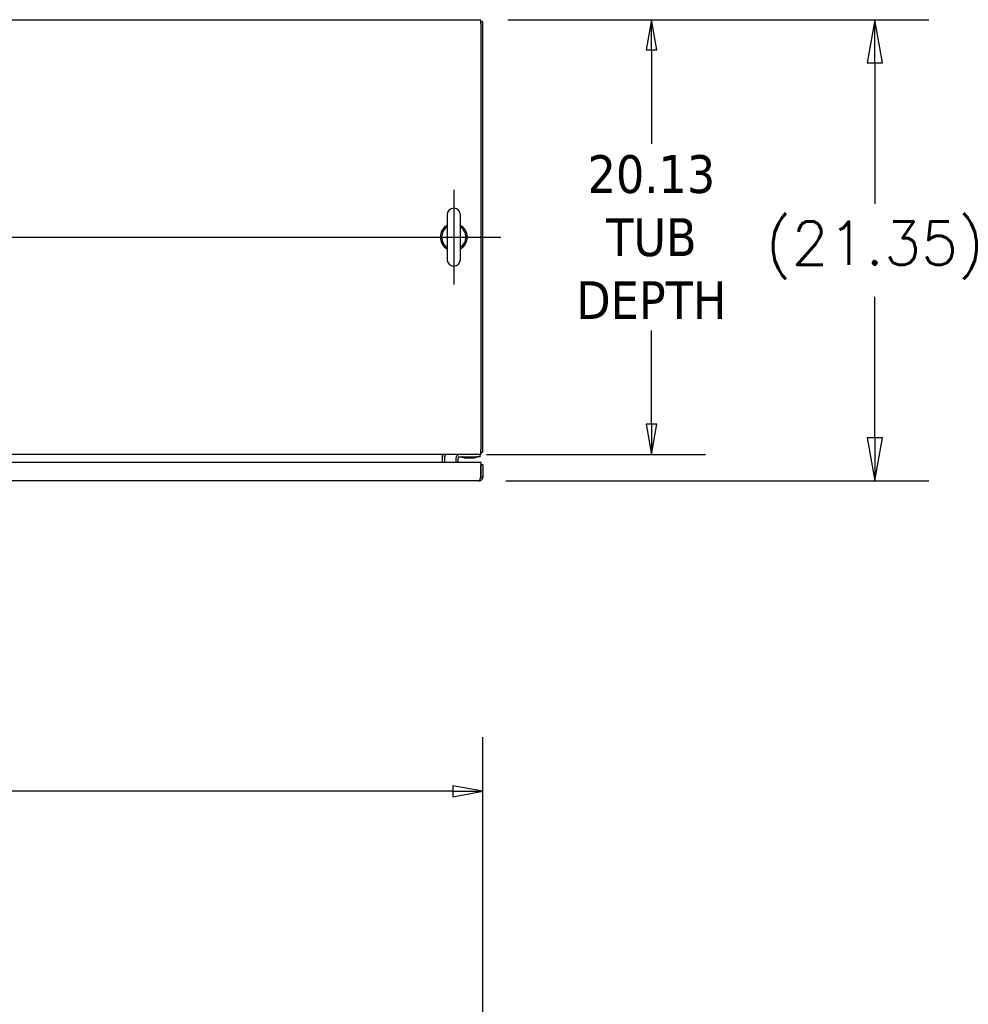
# Model space of a CAD drawing. Extents: x 784 to 1207, y 24 to 294.
# Tile 83 of 217: x 917 to 961, y 236 to 282. Entities that reach past the tile are written whole.
import ezdxf

# ---------------------------------------------------------------- set-up
doc = ezdxf.new("R2010")
doc.units = 0
doc.header["$LTSCALE"] = 4
doc.header["$MEASUREMENT"] = 0
doc.layers.get('0').update_dxf_attribs({"linetype": 'CONTINUOUS'})
doc.layers.get('DEFPOINTS').update_dxf_attribs({"linetype": 'CONTINUOUS'})
doc.styles.add('ROMANS', font='romans.shx')
doc.dimstyles.new('Default (ANSI)', dxfattribs={"dimscale": 20, "dimtxt": 0.07, "dimasz": 0.07, "dimexe": 0.125, "dimexo": 0.0625, "dimgap": 0.031496, "dimtad": 0, "dimtih": 1, "dimtoh": 1, "dimrnd": 1e-08, "dimzin": 0, "dimdsep": 46, "dimtxsty": 'ROMANS', "dimblk": 'Filled-1', "dimcen": 0.09, "dimdle": 0.393701, "dimclrd": 256, "dimclre": 256, "dimclrt": 256, "dimadec": 0, "dimazin": 0, "dimtfac": 0.928571, "dimtofl": 0, "dimtmove": 0, "dimatfit": 3, "dimfxl": 1, "dimtolj": 1, "dimtzin": 0, "dimlwd": -1, "dimlwe": -1, "dimarcsym": 0})

# ---------------------------------------------------------------- blocks, each defined once
blk = doc.blocks.new('Filled-1')
at = {"color": 0}
for p, q in [((0, 0), (-1, 0.179)), ((-1, 0.179), (-1, -0.179)), ((-1, 0), (0, 0)), ((-1, -0.179), (0, 0))]:
    blk.add_line(p, q, dxfattribs=at)
at = {"color": 0, "flags": 128}
blk.add_lwpolyline([(-1, -0.179), (0, 0), (-1, 0.179), (-1, -0.179)], dxfattribs=at)
at = {"color": 0}
blk.add_solid([(-1, -0.179), (0, 0), (-1, 0.179), (-1, -0.179)], dxfattribs=at)
blk = doc.blocks.new('*D8')
at = {"transparency": 16777216}
for p, q in [((939.495, 281.685), (958.994, 281.685)), ((956.494, 279.685), (956.494, 273.164)), ((956.494, 262.336), (956.494, 268.857)), ((939.405, 260.336), (958.994, 260.336))]:
    blk.add_line(p, q, dxfattribs=at)
at = {"layer": 'DEFPOINTS', "color": 0, "transparency": 16777216}
for p in [(938.245, 281.685), (956.494, 281.685), (938.155, 260.336)]:
    blk.add_point(p, dxfattribs=at)
at = {"transparency": 16777216, "xscale": 2, "yscale": 2, "zscale": 2}
for p, rotation in [((956.494, 281.685), 90), ((956.494, 260.336), 270)]:
    blk.add_blockref('Filled-1', p, dxfattribs=dict(at, rotation=rotation))
at = {"transparency": 16777216, "insert": (956.494, 271.01), "char_height": 2, "attachment_point": 5, "style": 'ROMANS'}
blk.add_mtext('\\A1;(21.35)', dxfattribs=at)
blk = doc.blocks.new('*D9')
at = {"transparency": 16777216}
for p, q in [((939.495, 281.685), (948.649, 281.685)), ((946.149, 280.285), (946.149, 275.946)), ((946.149, 262.96), (946.149, 267.299)), ((938.515, 261.56), (948.649, 261.56))]:
    blk.add_line(p, q, dxfattribs=at)
at = {"layer": 'DEFPOINTS', "color": 0, "transparency": 16777216}
for p in [(938.245, 281.685), (937.265, 261.56), (946.149, 261.56)]:
    blk.add_point(p, dxfattribs=at)
at = {"transparency": 16777216, "xscale": 1.400000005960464, "yscale": 1.400000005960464, "zscale": 1.400000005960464}
for p, rotation in [((946.149, 281.685), 90), ((946.149, 261.56), 270)]:
    blk.add_blockref('Filled-1', p, dxfattribs=dict(at, rotation=rotation))
at = {"transparency": 16777216, "insert": (946.149, 271.623), "char_height": 1.4, "attachment_point": 5, "style": 'ROMANS'}
blk.add_mtext('\\A1;\\fTahoma|b0|i0;\\H1.7500;20.13\\P\\fTahoma|b0|i0;\\H1.7500;TUB\\P\\fTahoma|b0|i0;\\H1.7500;DEPTH', dxfattribs=at)
blk = doc.blocks.new('*D10')
at = {"transparency": 16777216}
for p, q in [((866.224, 231.476), (866.224, 248.474)), ((938.349, 231.476), (938.349, 248.474)), ((867.624, 245.974), (895.302, 245.974)), ((936.949, 245.974), (909.271, 245.974))]:
    blk.add_line(p, q, dxfattribs=at)
at = {"layer": 'DEFPOINTS', "color": 0, "transparency": 16777216}
for p in [(938.349, 245.974), (866.224, 230.226), (938.349, 230.226)]:
    blk.add_point(p, dxfattribs=at)
at = {"transparency": 16777216, "xscale": 1.400000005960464, "yscale": 1.400000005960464, "zscale": 1.400000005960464, "rotation": 180}
blk.add_blockref('Filled-1', (866.224, 245.974), dxfattribs=at)
at = {"transparency": 16777216, "xscale": 1.400000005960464, "yscale": 1.400000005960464, "zscale": 1.400000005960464}
blk.add_blockref('Filled-1', (938.349, 245.974), dxfattribs=at)
at = {"transparency": 16777216, "insert": (902.286, 245.974), "char_height": 1.4, "attachment_point": 5, "style": 'ROMANS'}
blk.add_mtext('\\A1;\\fTahoma|b0|i0;\\H1.7500;72.12\\P\\fTahoma|b0|i0;\\H1.7500;TUB WIDTH', dxfattribs=at)

msp = doc.modelspace()

# ---------------------------------------------------------------- linework, layer by layer
for p, q in [((866.328, 281.685), (938.245, 281.685)), ((938.245, 281.487), (938.245, 281.685)), ((938.349, 281.581), (938.245, 281.581)), ((938.245, 281.487), (938.245, 261.805)), ((938.349, 261.664), (938.349, 281.581)), ((936.685, 272.653), (936.685, 270.593)), ((937.305, 270.593), (937.305, 272.653)), ((938.245, 261.56), (938.245, 261.805)), ((938.349, 261.664), (938.245, 261.664)), ((938.245, 261.56), (866.328, 261.56)), ((903.457, 261.211), (938.248, 261.211)), ((936.474, 261.466), (936.474, 261.56)), ((936.474, 261.211), (936.474, 261.466)), ((936.578, 261.211), (936.578, 261.466)), ((937.099, 261.394), (937.099, 261.211)), ((937.203, 261.211), (937.203, 261.394)), ((937.265, 261.456), (938.099, 261.456)), ((937.491, 261.404), (937.956, 261.404)), ((938.224, 261.456), (938.099, 261.456)), ((938.224, 261.456), (938.224, 261.56)), ((938.248, 261.211), (938.248, 260.534)), ((938.353, 261.086), (938.249, 261.086)), ((938.249, 260.534), (938.249, 261.086)), ((938.353, 260.534), (938.353, 261.086)), ((938.155, 260.336), (903.551, 260.336)), ((938.249, 260.534), (938.353, 260.534))]:
    msp.add_line(p, q)
at = {"ltscale": 0.097117}
msp.add_line((936.995, 273.81), (936.995, 269.435), dxfattribs=at)
at = {"ltscale": 0.476224}
msp.add_line((865.39, 271.623), (939.182, 271.623), dxfattribs=at)
for centre, radius, start, end in [((936.995, 272.653), 0.31, 0, 180), ((936.995, 271.623), 0.625, 119.7357, 240.2643), ((936.995, 271.623), 0.56, 123.6124, 236.3876), ((936.995, 271.623), 0.625, 299.7357, 60.2643), ((936.995, 271.623), 0.56, 303.6124, 56.3876), ((936.995, 270.593), 0.31, 180, 0), ((938.104, 261.805), 0.245, 305.0898, 324.9102), ((936.672, 261.466), 0.198, 151.7003, 180), ((936.672, 261.466), 0.0938, 90, 180), ((937.265, 261.394), 0.167, 90, 180), ((937.265, 261.394), 0.0625, 90, 180), ((937.383, 261.425), 0.0312, 40.7848, 90), ((937.498, 261.523), 0.12, 220.7848, 266.0521), ((937.491, 261.435), 0.0312, 266.0521, 270), ((937.956, 261.435), 0.0312, 270, 273.9479), ((937.95, 261.523), 0.12, 273.9479, 319.2152), ((938.064, 261.425), 0.0312, 90, 139.2152)]:
    msp.add_arc(centre, radius, start, end)
for points, knots in [([(938.155, 260.336), (938.217, 260.336), (938.278, 260.367), (938.314, 260.416), (938.339, 260.45), (938.353, 260.492), (938.353, 260.534)], [0, 0, 0, 0, 0.935327, 0.935327, 0.935327, 1.570796, 1.570796, 1.570796, 1.570796]), ([(938.248, 260.534), (938.23, 260.472), (938.211, 260.411), (938.193, 260.374), (938.18, 260.35), (938.168, 260.336), (938.155, 260.336)], [0, 0, 0, 0, 0.935327, 0.935327, 0.935327, 1.570796, 1.570796, 1.570796, 1.570796]), ([(938.232, 260.48), (938.235, 260.484), (938.237, 260.489), (938.24, 260.493), (938.246, 260.506), (938.249, 260.52), (938.249, 260.534)], [0.957768, 0.957768, 0.957768, 0.957768, 1.1271971, 1.1271971, 1.1271971, 1.5707963, 1.5707963, 1.5707963, 1.5707963])]:
    msp.add_open_spline(points, degree=3, knots=knots)

# ---------------------------------------------------------------- dimensions: what is measured, and where the dimension line sits
for base, p1, p2, angle, text, override, picture, middle in [((946.149139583, 261.560027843), (938.244751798, 281.685027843), (937.265251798, 261.560027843), 90, '\\fTahoma|b0|i0;\\H1.7500;<>\\P\\fTahoma|b0|i0;\\H1.7500;TUB\\P\\fTahoma|b0|i0;\\H1.7500;DEPTH', {"dimgap": 0.031496, "dimdec": 2, "dimtol": 0, "dimlim": 0, "dimtp": 0, "dimtm": 0, "dimtdec": 2, "dimatfit": 1}, '*D9', (946.149139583, 271.622527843)), ((956.494, 281.685), (938.155, 260.336), (938.245, 281.685), 90, '(<>)', {"dimtxt": 0.1, "dimasz": 0.1, "dimgap": 0.031496, "dimdec": 2, "dimtol": 0, "dimlim": 0, "dimtp": 0, "dimtm": 0, "dimtdec": 2, "dimatfit": 1}, '*D8', (956.494, 271.01)), ((938.348751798, 245.973857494), (866.223751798, 230.225825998), (938.348751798, 230.225825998), 180, '\\fTahoma|b0|i0;\\H1.7500;<>\\P\\fTahoma|b0|i0;\\H1.7500;TUB WIDTH', {"dimgap": 0.031496, "dimtih": 0, "dimtoh": 0, "dimdec": 2, "dimtol": 0, "dimlim": 0, "dimtp": 0, "dimtm": 0, "dimtdec": 2, "dimatfit": 1}, '*D10', (902.286251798, 245.973857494))]:
    dim = msp.add_linear_dim(base=base, p1=p1, p2=p2, angle=angle, text=text, dimstyle='Default (ANSI)', override=override)
    dim.commit()
    dim.dimension.update_dxf_attribs({"geometry": picture, "text_midpoint": middle, "dimtype": 160})

doc.saveas('drawing.dxf')
